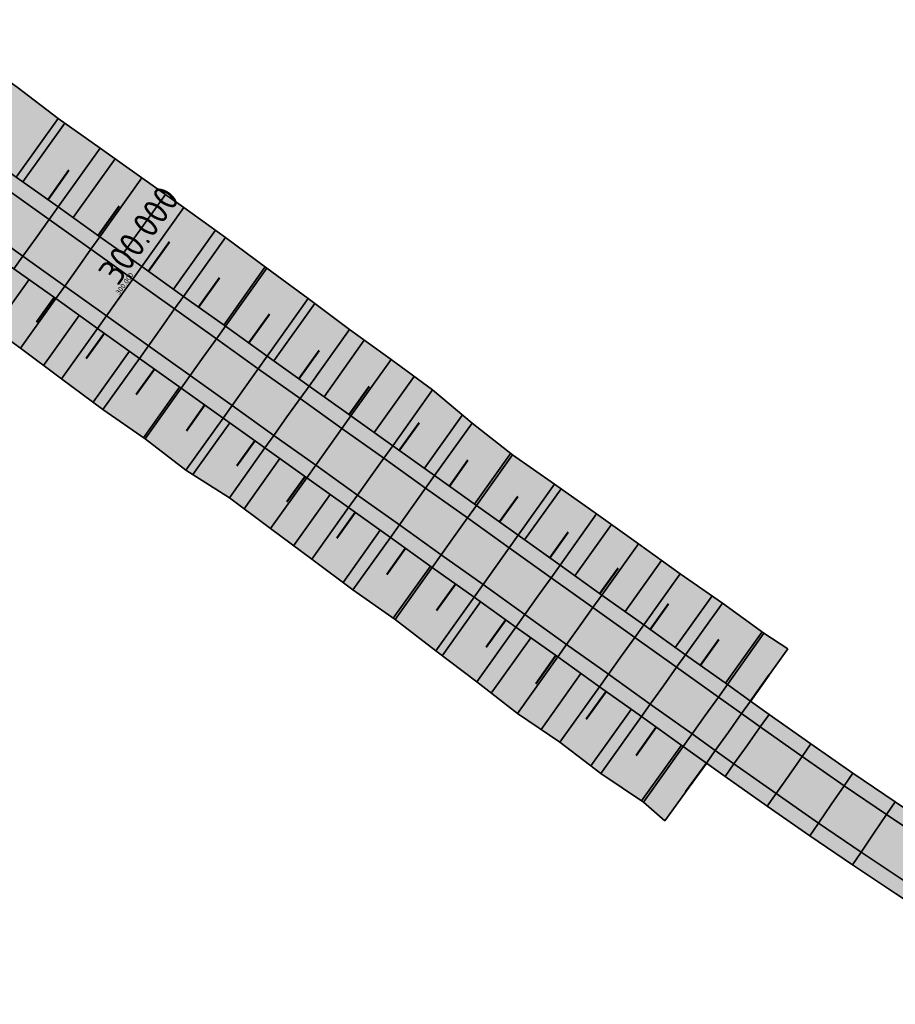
# Model space of a CAD drawing. Header units: metres. Extents: x 203098 to 203426, y 395898 to 396132.
# Tile 5 of 6: x 203289 to 203374, y 395917 to 396013. Entities that reach past the tile are written whole.
import ezdxf

# ---------------------------------------------------------------- set-up
doc = ezdxf.new("R2010")
doc.units = ezdxf.units.M
doc.layers.add('C3D-ALIGNMENT_LABELING', color=7, linetype='Continuous')
doc.layers.add('C3D-CORRIDOR', color=7, linetype='Continuous')
for name, color, linetype, lineweight in [('N-WA-GR-GRAS-V', 61, 'Continuous', 18), ('N-WA-GW-AFWERKEN_INZAAIEN-G', 60, 'Continuous', 35), ('N-WA-GW-DIJK_KRUIN_BINNEN-G', 90, 'Continuous', 35), ('N-WA-GW-DIJK_KRUIN_BUITEN-G', 90, 'Continuous', 35), ('N-WA-GW-DIJK_TEEN_BINNEN-G', 90, 'Continuous', 35), ('N-WA-GW-DIJK_TEEN_BUITEN-G', 90, 'Continuous', 35), ('N-WA-VH-VERHARDING_ASFALT-G', 252, 'Continuous', 35), ('N-WA-VH-VERHARDING_ASFALT-V', 252, 'Continuous', 18), ('N-WA-VH-VERHARDING_GRASBETONSTEEN-G', 102, 'Continuous', 35), ('N-WA-VH-VERHARDING_GRASBETONSTEEN-V', 75, 'Continuous', 18)]:
    doc.layers.add(name, color=color, linetype=linetype, lineweight=lineweight)
doc.styles.add('NLCS-ISO', font='NLCS-ISO.ttf')

msp = doc.modelspace()

# ---------------------------------------------------------------- hatches: boundary and pattern name
at = {"layer": 'N-WA-GR-GRAS-V', "linetype": 'Continuous', "lineweight": 18}
for points in [[(203359.998, 395946.702), (203357.747, 395948.309), (203353.677, 395951.214), (203349.607, 395954.118), (203345.538, 395957.023), (203341.468, 395959.928), (203337.398, 395962.833), (203333.328, 395965.737), (203329.259, 395968.642), (203325.189, 395971.547), (203321.119, 395974.452), (203317.05, 395977.356), (203312.98, 395980.261), (203308.91, 395983.166), (203304.841, 395986.071), (203300.771, 395988.976), (203296.701, 395991.88), (203292.632, 395994.785), (203288.562, 395997.69), (203284.492, 396000.595), (203280.422, 396003.499), (203276.353, 396006.404), (203275.22, 396007.212), (203279.348, 396012.995), (203280.469, 396012.171), (203284.572, 396009.312), (203288.653, 396006.424), (203292.63, 396003.39), (203296.716, 396000.508), (203300.791, 395997.61), (203304.874, 395994.725), (203308.93, 395991.8), (203312.94, 395988.812), (203316.973, 395985.856), (203320.972, 395982.852), (203325.026, 395979.926), (203329.068, 395976.982), (203332.903, 395973.747), (203336.851, 395970.672), (203340.942, 395967.798), (203345.028, 395964.915), (203349.088, 395961.998), (203353.161, 395959.098), (203357.261, 395956.235), (203361.305, 395953.295), (203363.629, 395951.789), (203359.998, 395946.702)], [(203351.677, 395935.044), (203349.584, 395936.873), (203345.434, 395939.665), (203341.453, 395942.694), (203337.32, 395945.51), (203333.369, 395948.581), (203329.367, 395951.581), (203325.41, 395954.643), (203321.322, 395957.523), (203317.309, 395960.506), (203313.29, 395963.482), (203309.294, 395966.491), (203305.067, 395969.175), (203301.095, 395972.216), (203296.983, 395975.062), (203292.974, 395978.052), (203288.968, 395981.046), (203284.905, 395983.96), (203280.664, 395986.625), (203276.604, 395989.543), (203272.516, 395992.422), (203268.535, 395995.452), (203267.395, 395996.249), (203270.921, 396001.189), (203272.054, 396000.381), (203276.123, 395997.476), (203280.193, 395994.571), (203284.263, 395991.667), (203288.333, 395988.762), (203292.402, 395985.857), (203296.472, 395982.952), (203300.542, 395980.048), (203304.611, 395977.143), (203308.681, 395974.238), (203312.751, 395971.333), (203316.82, 395968.429), (203320.89, 395965.524), (203324.96, 395962.619), (203329.029, 395959.714), (203333.099, 395956.81), (203337.169, 395953.905), (203341.238, 395951), (203345.308, 395948.095), (203349.378, 395945.191), (203353.448, 395942.286), (203355.699, 395940.679), (203351.677, 395935.044)]]:
    msp.add_hatch(color=61, dxfattribs=at).paths.add_polyline_path(points, flags=0)
at = {"layer": 'N-WA-VH-VERHARDING_ASFALT-V', "linetype": 'Continuous', "lineweight": 18}
for points in [[(203357.848, 395943.691), (203355.597, 395945.297), (203351.527, 395948.202), (203347.458, 395951.107), (203343.388, 395954.012), (203339.318, 395956.916), (203335.249, 395959.821), (203331.179, 395962.726), (203327.109, 395965.631), (203323.04, 395968.535), (203318.97, 395971.44), (203314.9, 395974.345), (203310.83, 395977.25), (203306.761, 395980.154), (203302.691, 395983.059), (203298.621, 395985.964), (203294.552, 395988.869), (203290.482, 395991.773), (203286.412, 395994.678), (203282.343, 395997.583), (203278.273, 396000.488), (203274.203, 396003.393), (203273.071, 396004.201), (203274.349, 396005.991), (203275.481, 396005.183), (203279.551, 396002.278), (203283.621, 395999.374), (203287.69, 395996.469), (203291.76, 395993.564), (203295.83, 395990.659), (203299.899, 395987.755), (203303.969, 395984.85), (203308.039, 395981.945), (203312.109, 395979.04), (203316.178, 395976.136), (203320.248, 395973.231), (203324.318, 395970.326), (203328.387, 395967.421), (203332.457, 395964.517), (203336.527, 395961.612), (203340.596, 395958.707), (203344.666, 395955.802), (203348.736, 395952.897), (203352.805, 395949.993), (203356.875, 395947.088), (203359.126, 395945.481), (203357.848, 395943.691)], [(203356.57, 395941.9), (203354.319, 395943.507), (203350.249, 395946.411), (203346.18, 395949.316), (203342.11, 395952.221), (203338.04, 395955.126), (203333.971, 395958.03), (203329.901, 395960.935), (203325.831, 395963.84), (203321.761, 395966.745), (203317.692, 395969.649), (203313.622, 395972.554), (203309.552, 395975.459), (203305.483, 395978.364), (203301.413, 395981.269), (203297.343, 395984.173), (203293.274, 395987.078), (203289.204, 395989.983), (203285.134, 395992.888), (203281.065, 395995.792), (203276.995, 395998.697), (203272.925, 396001.602), (203271.793, 396002.41), (203273.071, 396004.201), (203274.203, 396003.393), (203278.273, 396000.488), (203282.343, 395997.583), (203286.412, 395994.678), (203290.482, 395991.773), (203294.552, 395988.869), (203298.621, 395985.964), (203302.691, 395983.059), (203306.761, 395980.154), (203310.83, 395977.25), (203314.9, 395974.345), (203318.97, 395971.44), (203323.04, 395968.535), (203327.109, 395965.631), (203331.179, 395962.726), (203335.249, 395959.821), (203339.318, 395956.916), (203343.388, 395954.012), (203347.458, 395951.107), (203351.527, 395948.202), (203355.597, 395945.297), (203357.848, 395943.691), (203356.57, 395941.9)], [(203393.037, 395920.353), (203388.782, 395922.979), (203384.546, 395925.636), (203380.336, 395928.333), (203376.15, 395931.068), (203371.99, 395933.842), (203367.856, 395936.654), (203363.748, 395939.504), (203359.667, 395942.393), (203357.848, 395943.691), (203359.126, 395945.481), (203360.945, 395944.183), (203365.011, 395941.306), (203369.102, 395938.467), (203373.219, 395935.666), (203377.362, 395932.904), (203381.531, 395930.18), (203385.724, 395927.494), (203389.942, 395924.848), (203394.191, 395922.226), (203393.037, 395920.353)], [(203391.883, 395918.48), (203387.621, 395921.11), (203383.369, 395923.778), (203379.141, 395926.485), (203374.938, 395929.232), (203370.761, 395932.017), (203366.61, 395934.841), (203362.486, 395937.703), (203358.389, 395940.602), (203356.57, 395941.9), (203357.848, 395943.691), (203359.667, 395942.393), (203363.748, 395939.504), (203367.856, 395936.654), (203371.99, 395933.842), (203376.15, 395931.068), (203380.336, 395928.333), (203384.546, 395925.636), (203388.782, 395922.979), (203393.037, 395920.353), (203391.883, 395918.48)]]:
    msp.add_hatch(color=252, dxfattribs=at).paths.add_polyline_path(points, flags=0)
at = {"layer": 'N-WA-VH-VERHARDING_GRASBETONSTEEN-V', "linetype": 'Continuous', "lineweight": 18}
for points in [[(203359.126, 395945.481), (203356.875, 395947.088), (203352.805, 395949.993), (203348.736, 395952.897), (203344.666, 395955.802), (203340.596, 395958.707), (203336.527, 395961.612), (203332.457, 395964.517), (203328.387, 395967.421), (203324.318, 395970.326), (203320.248, 395973.231), (203316.178, 395976.136), (203312.109, 395979.04), (203308.039, 395981.945), (203303.969, 395984.85), (203299.899, 395987.755), (203295.83, 395990.659), (203291.76, 395993.564), (203287.69, 395996.469), (203283.621, 395999.374), (203279.551, 396002.278), (203275.481, 396005.183), (203274.349, 396005.991), (203275.22, 396007.212), (203276.353, 396006.404), (203280.422, 396003.499), (203284.492, 396000.595), (203288.562, 395997.69), (203292.632, 395994.785), (203296.701, 395991.88), (203300.771, 395988.976), (203304.841, 395986.071), (203308.91, 395983.166), (203312.98, 395980.261), (203317.05, 395977.356), (203321.119, 395974.452), (203325.189, 395971.547), (203329.259, 395968.642), (203333.328, 395965.737), (203337.398, 395962.833), (203341.468, 395959.928), (203345.538, 395957.023), (203349.607, 395954.118), (203353.677, 395951.214), (203357.747, 395948.309), (203359.998, 395946.702), (203359.126, 395945.481)], [(203355.699, 395940.679), (203353.448, 395942.286), (203349.378, 395945.191), (203345.308, 395948.095), (203341.238, 395951), (203337.169, 395953.905), (203333.099, 395956.81), (203329.029, 395959.714), (203324.96, 395962.619), (203320.89, 395965.524), (203316.82, 395968.429), (203312.751, 395971.333), (203308.681, 395974.238), (203304.611, 395977.143), (203300.542, 395980.048), (203296.472, 395982.952), (203292.402, 395985.857), (203288.333, 395988.762), (203284.263, 395991.667), (203280.193, 395994.571), (203276.123, 395997.476), (203272.054, 396000.381), (203270.921, 396001.189), (203271.793, 396002.41), (203272.925, 396001.602), (203276.995, 395998.697), (203281.065, 395995.792), (203285.134, 395992.888), (203289.204, 395989.983), (203293.274, 395987.078), (203297.343, 395984.173), (203301.413, 395981.269), (203305.483, 395978.364), (203309.552, 395975.459), (203313.622, 395972.554), (203317.692, 395969.649), (203321.761, 395966.745), (203325.831, 395963.84), (203329.901, 395960.935), (203333.971, 395958.03), (203338.04, 395955.126), (203342.11, 395952.221), (203346.18, 395949.316), (203350.249, 395946.411), (203354.319, 395943.507), (203356.57, 395941.9), (203355.699, 395940.679)], [(203394.191, 395922.226), (203389.942, 395924.848), (203385.724, 395927.494), (203381.531, 395930.18), (203377.362, 395932.904), (203373.219, 395935.666), (203369.102, 395938.467), (203365.011, 395941.306), (203360.945, 395944.183), (203359.126, 395945.481), (203359.998, 395946.702), (203361.816, 395945.404), (203365.872, 395942.534), (203369.951, 395939.704), (203374.057, 395936.911), (203378.189, 395934.156), (203382.345, 395931.439), (203386.527, 395928.761), (203390.734, 395926.122), (203394.978, 395923.503), (203394.191, 395922.226)], [(203391.096, 395917.203), (203386.83, 395919.836), (203382.566, 395922.511), (203378.326, 395925.226), (203374.112, 395927.98), (203369.923, 395930.773), (203365.761, 395933.604), (203361.625, 395936.474), (203357.517, 395939.381), (203355.699, 395940.679), (203356.57, 395941.9), (203358.389, 395940.602), (203362.486, 395937.703), (203366.61, 395934.841), (203370.761, 395932.017), (203374.938, 395929.232), (203379.141, 395926.485), (203383.369, 395923.778), (203387.621, 395921.11), (203391.883, 395918.48), (203391.096, 395917.203)]]:
    msp.add_hatch(color=75, dxfattribs=at).paths.add_polyline_path(points, flags=0)

# ---------------------------------------------------------------- linework, layer by layer
at = {"layer": 'C3D-ALIGNMENT_LABELING', "color": 7, "linetype": 'Continuous', "lineweight": -3}
msp.add_line((203298.767, 395986.167), (203298.476, 395985.76), dxfattribs=at)
at = {"layer": 'C3D-CORRIDOR', "color": 7, "linetype": 'Continuous', "lineweight": 35}
for p, q in [((203289.208, 395997.229, 15.7), (203293.279, 396002.932, 13.365)), ((203294.091, 395993.743, 15.7), (203298.178, 395999.468, 13.356)), ((203298.975, 395990.257, 15.7), (203303.072, 395995.998, 13.349)), ((203303.858, 395986.772, 15.7), (203307.951, 395992.506, 13.352)), ((203308.741, 395983.287, 15.7), (203312.773, 395988.936, 13.387)), ((203289.806, 395987.71, 15.7), (203286.376, 395982.905, 13.732)), ((203313.624, 395979.801, 15.7), (203317.606, 395985.38, 13.416)), ((203294.689, 395984.225, 15.7), (203291.219, 395979.364, 13.71)), ((203318.507, 395976.316, 15.7), (203322.424, 395981.804, 13.453)), ((203299.572, 395980.74, 15.7), (203296.028, 395975.775, 13.667)), ((203323.39, 395972.831, 15.7), (203327.282, 395978.283, 13.467)), ((203304.455, 395977.255, 15.7), (203300.937, 395972.326, 13.682)), ((203328.264, 395969.352, 15.7), (203331.965, 395974.538, 13.576)), ((203309.335, 395973.771, 15.7), (203305.746, 395968.743, 13.641)), ((203314.213, 395970.29, 15.7), (203310.73, 395965.41, 13.702)), ((203333.141, 395965.871, 15.7), (203336.668, 395970.814, 13.676)), ((203319.095, 395966.805, 15.7), (203315.536, 395961.818, 13.658)), ((203338.024, 395962.386, 15.7), (203341.57, 395967.354, 13.665)), ((203342.908, 395958.9, 15.7), (203346.464, 395963.883, 13.659)), ((203323.978, 395963.32, 15.7), (203320.354, 395958.242, 13.621)), ((203328.862, 395959.834, 15.7), (203325.241, 395954.762, 13.623)), ((203347.791, 395955.415, 15.7), (203351.344, 395960.392, 13.662)), ((203352.675, 395951.929, 15.7), (203356.251, 395956.94, 13.648)), ((203333.742, 395956.351, 15.7), (203330, 395951.107, 13.553)), ((203357.558, 395948.443, 15.702), (203361.118, 395953.431, 13.66)), ((203338.623, 395952.866, 15.7), (203334.781, 395947.483, 13.496)), ((203343.504, 395949.383, 15.7), (203339.621, 395943.942, 13.472)), ((203348.386, 395945.898, 15.7), (203344.464, 395940.403, 13.449)), ((203353.268, 395942.414, 15.702), (203349.401, 395936.996, 13.483))]:
    msp.add_line(p, q, dxfattribs=at)
at = {"layer": 'C3D-CORRIDOR', "color": 7, "linetype": 'Continuous', "lineweight": 50}
for p, q in [((203291.649, 395995.486, 15.7), (203293.69, 395998.345, 14.53)), ((203296.533, 395992, 15.7), (203298.578, 395994.865, 14.527)), ((203301.417, 395988.515, 15.7), (203303.467, 395991.388, 14.524)), ((203306.3, 395985.029, 15.7), (203308.334, 395987.879, 14.533)), ((203292.248, 395985.967, 15.7), (203290.531, 395983.562, 14.715)), ((203311.183, 395981.544, 15.7), (203313.187, 395984.353, 14.55)), ((203297.13, 395982.482, 15.7), (203295.377, 395980.026, 14.694)), ((203316.065, 395978.059, 15.7), (203318.035, 395980.819, 14.57)), ((203302.013, 395978.997, 15.7), (203300.241, 395976.515, 14.684)), ((203320.949, 395974.574, 15.7), (203322.903, 395977.311, 14.579)), ((203306.895, 395975.513, 15.7), (203305.109, 395973.011, 14.676)), ((203325.83, 395971.09, 15.7), (203327.751, 395973.781, 14.598)), ((203311.773, 395972.031, 15.7), (203310.026, 395969.583, 14.698)), ((203330.701, 395967.613, 15.7), (203332.501, 395970.135, 14.667)), ((203316.654, 395968.547, 15.7), (203314.89, 395966.076, 14.688)), ((203335.582, 395964.129, 15.7), (203337.349, 395966.604, 14.686)), ((203321.537, 395965.062, 15.7), (203319.742, 395962.547, 14.67)), ((203340.466, 395960.643, 15.7), (203342.244, 395963.134, 14.68)), ((203326.42, 395961.577, 15.7), (203324.604, 395959.033, 14.658)), ((203345.349, 395957.157, 15.7), (203347.125, 395959.645, 14.681)), ((203331.302, 395958.092, 15.7), (203329.461, 395955.513, 14.644)), ((203350.233, 395953.672, 15.7), (203352.012, 395956.165, 14.679)), ((203336.183, 395954.608, 15.7), (203334.292, 395951.958, 14.615)), ((203355.116, 395950.186, 15.701), (203356.904, 395952.69, 14.675)), ((203341.063, 395951.125, 15.7), (203339.106, 395948.384, 14.577)), ((203359.998, 395946.702, 15.746), (203361.813, 395949.246, 14.704)), ((203345.945, 395947.64, 15.7), (203344.011, 395944.93, 14.59)), ((203350.827, 395944.156, 15.701), (203348.869, 395941.413, 14.578)), ((203355.699, 395940.679, 15.746), (203353.688, 395937.862, 14.592))]:
    msp.add_line(p, q, dxfattribs=at)
at = {"layer": 'N-WA-GW-AFWERKEN_INZAAIEN-G', "color": 60, "linetype": 'Continuous', "lineweight": 35}
for p, q in [((203288.562, 395997.69, 15.7), (203292.63, 396003.39, 13.366)), ((203292.632, 395994.785, 15.7), (203296.716, 396000.508, 13.357)), ((203296.701, 395991.88, 15.7), (203300.791, 395997.61, 13.354)), ((203300.771, 395988.976, 15.7), (203304.874, 395994.725, 13.346)), ((203304.841, 395986.071, 15.7), (203308.93, 395991.8, 13.354)), ((203308.91, 395983.166, 15.7), (203312.94, 395988.812, 13.388)), ((203292.402, 395985.857, 15.7), (203288.968, 395981.046, 13.73)), ((203312.98, 395980.261, 15.7), (203316.973, 395985.856, 13.409)), ((203296.472, 395982.952, 15.7), (203292.974, 395978.052, 13.694)), ((203317.05, 395977.356, 15.7), (203320.972, 395982.852, 13.45)), ((203300.542, 395980.048, 15.7), (203296.983, 395975.062, 13.659)), ((203321.119, 395974.452, 15.7), (203325.026, 395979.926, 13.458)), ((203304.611, 395977.143, 15.7), (203301.095, 395972.216, 13.683)), ((203325.189, 395971.547, 15.7), (203329.068, 395976.982, 13.474)), ((203308.681, 395974.238, 15.7), (203305.067, 395969.175, 13.627)), ((203329.259, 395968.642, 15.7), (203332.903, 395973.747, 13.609)), ((203312.751, 395971.333, 15.7), (203309.294, 395966.491, 13.717)), ((203333.328, 395965.737, 15.7), (203336.851, 395970.672, 13.679)), ((203316.82, 395968.429, 15.7), (203313.29, 395963.482, 13.674)), ((203337.398, 395962.833, 15.7), (203340.942, 395967.798, 13.667)), ((203320.89, 395965.524, 15.7), (203317.309, 395960.506, 13.645)), ((203341.468, 395959.928, 15.7), (203345.028, 395964.915, 13.658)), ((203324.96, 395962.619, 15.7), (203321.322, 395957.523, 13.613)), ((203345.538, 395957.023, 15.7), (203349.088, 395961.998, 13.663)), ((203329.029, 395959.714, 15.7), (203325.41, 395954.643, 13.623)), ((203349.607, 395954.118, 15.7), (203353.161, 395959.098, 13.661)), ((203333.099, 395956.81, 15.7), (203329.367, 395951.581, 13.559)), ((203353.677, 395951.214, 15.7), (203357.261, 395956.235, 13.644)), ((203337.169, 395953.905, 15.7), (203333.369, 395948.581, 13.52)), ((203357.747, 395948.309, 15.702), (203361.305, 395953.295, 13.66)), ((203359.998, 395946.702, 15.746), (203363.629, 395951.789, 13.663)), ((203341.238, 395951, 15.7), (203337.32, 395945.51, 13.452)), ((203345.308, 395948.095, 15.7), (203341.453, 395942.694, 13.488)), ((203349.378, 395945.191, 15.7), (203345.434, 395939.665, 13.437)), ((203353.448, 395942.286, 15.702), (203349.584, 395936.873, 13.485)), ((203355.699, 395940.679, 15.746), (203351.677, 395935.044, 13.439))]:
    msp.add_line(p, q, dxfattribs=at)
at = {"layer": 'N-WA-GW-DIJK_KRUIN_BINNEN-G', "color": 90, "linetype": 'Continuous', "lineweight": 35}
for points in [[(203359.998, 395946.702, 15.746), (203357.747, 395948.309, 15.702), (203353.677, 395951.214, 15.7), (203349.607, 395954.118, 15.7), (203345.538, 395957.023, 15.7), (203341.468, 395959.928, 15.7), (203337.398, 395962.833, 15.7), (203333.328, 395965.737, 15.7), (203329.259, 395968.642, 15.7), (203325.189, 395971.547, 15.7), (203321.119, 395974.452, 15.7), (203317.05, 395977.356, 15.7), (203312.98, 395980.261, 15.7), (203308.91, 395983.166, 15.7), (203304.841, 395986.071, 15.7), (203300.771, 395988.976, 15.7), (203296.701, 395991.88, 15.7), (203292.632, 395994.785, 15.7), (203288.562, 395997.69, 15.7), (203284.492, 396000.595, 15.7), (203280.422, 396003.499, 15.7), (203276.353, 396006.404, 15.701), (203275.22, 396007.212, 15.701)], [(203359.126, 395945.481, 15.746), (203356.875, 395947.088, 15.702), (203352.805, 395949.993, 15.7), (203348.736, 395952.897, 15.7), (203344.666, 395955.802, 15.7), (203340.596, 395958.707, 15.7), (203336.527, 395961.612, 15.7), (203332.457, 395964.517, 15.7), (203328.387, 395967.421, 15.7), (203324.318, 395970.326, 15.7), (203320.248, 395973.231, 15.7), (203316.178, 395976.136, 15.7), (203312.109, 395979.04, 15.7), (203308.039, 395981.945, 15.7), (203303.969, 395984.85, 15.7), (203299.899, 395987.755, 15.7), (203295.83, 395990.659, 15.7), (203291.76, 395993.564, 15.7), (203287.69, 395996.469, 15.7), (203283.621, 395999.374, 15.7), (203279.551, 396002.278, 15.7), (203275.481, 396005.183, 15.701), (203274.349, 396005.991, 15.701)], [(203394.978, 395923.503, 15.764), (203390.734, 395926.122, 15.964), (203386.527, 395928.761, 16.164), (203382.345, 395931.439, 16.34), (203378.189, 395934.156, 16.393), (203374.057, 395936.911, 16.37), (203369.951, 395939.704, 16.223), (203365.872, 395942.534, 16.023), (203361.816, 395945.404, 15.823), (203359.998, 395946.702, 15.746)], [(203394.191, 395922.226, 15.764), (203389.942, 395924.848, 15.964), (203385.724, 395927.494, 16.164), (203381.531, 395930.18, 16.34), (203377.362, 395932.904, 16.393), (203373.219, 395935.666, 16.37), (203369.102, 395938.467, 16.223), (203365.011, 395941.306, 16.023), (203360.945, 395944.183, 15.823), (203359.126, 395945.481, 15.746)]]:
    msp.add_polyline3d(points, dxfattribs=at)
at = {"layer": 'N-WA-GW-DIJK_KRUIN_BUITEN-G', "color": 90, "linetype": 'Continuous', "lineweight": 35}
for points in [[(203356.57, 395941.9, 15.746), (203354.319, 395943.507, 15.702), (203350.249, 395946.411, 15.7), (203346.18, 395949.316, 15.7), (203342.11, 395952.221, 15.7), (203338.04, 395955.126, 15.7), (203333.971, 395958.03, 15.7), (203329.901, 395960.935, 15.7), (203325.831, 395963.84, 15.7), (203321.761, 395966.745, 15.7), (203317.692, 395969.649, 15.7), (203313.622, 395972.554, 15.7), (203309.552, 395975.459, 15.7), (203305.483, 395978.364, 15.7), (203301.413, 395981.269, 15.7), (203297.343, 395984.173, 15.7), (203293.274, 395987.078, 15.7), (203289.204, 395989.983, 15.7), (203285.134, 395992.888, 15.7), (203281.065, 395995.792, 15.7), (203276.995, 395998.697, 15.7), (203272.925, 396001.602, 15.701), (203271.793, 396002.41, 15.701)], [(203355.699, 395940.679, 15.746), (203353.448, 395942.286, 15.702), (203349.378, 395945.191, 15.7), (203345.308, 395948.095, 15.7), (203341.238, 395951, 15.7), (203337.169, 395953.905, 15.7), (203333.099, 395956.81, 15.7), (203329.029, 395959.714, 15.7), (203324.96, 395962.619, 15.7), (203320.89, 395965.524, 15.7), (203316.82, 395968.429, 15.7), (203312.751, 395971.333, 15.7), (203308.681, 395974.238, 15.7), (203304.611, 395977.143, 15.7), (203300.542, 395980.048, 15.7), (203296.472, 395982.952, 15.7), (203292.402, 395985.857, 15.7), (203288.333, 395988.762, 15.7), (203284.263, 395991.667, 15.7), (203280.193, 395994.571, 15.7), (203276.123, 395997.476, 15.7), (203272.054, 396000.381, 15.701), (203270.921, 396001.189, 15.701)], [(203391.883, 395918.48, 15.764), (203387.621, 395921.11, 15.964), (203383.369, 395923.778, 16.164), (203379.141, 395926.485, 16.34), (203374.938, 395929.232, 16.393), (203370.761, 395932.017, 16.37), (203366.61, 395934.841, 16.223), (203362.486, 395937.703, 16.023), (203358.389, 395940.602, 15.823), (203356.57, 395941.9, 15.746)], [(203391.096, 395917.203, 15.764), (203386.83, 395919.836, 15.964), (203382.566, 395922.511, 16.164), (203378.326, 395925.226, 16.34), (203374.112, 395927.98, 16.393), (203369.923, 395930.773, 16.37), (203365.761, 395933.604, 16.223), (203361.625, 395936.474, 16.023), (203357.517, 395939.381, 15.823), (203355.699, 395940.679, 15.746)]]:
    msp.add_polyline3d(points, dxfattribs=at)
at = {"layer": 'N-WA-GW-DIJK_TEEN_BINNEN-G', "color": 90, "linetype": 'Continuous', "lineweight": 35}
msp.add_polyline3d([(203363.629, 395951.789, 13.663), (203361.305, 395953.295, 13.66), (203357.261, 395956.235, 13.644), (203353.161, 395959.098, 13.661), (203349.088, 395961.998, 13.663), (203345.028, 395964.915, 13.658), (203340.942, 395967.798, 13.667), (203336.851, 395970.672, 13.679), (203332.903, 395973.747, 13.609), (203329.068, 395976.982, 13.474), (203325.026, 395979.926, 13.458), (203320.972, 395982.852, 13.45), (203316.973, 395985.856, 13.409), (203312.94, 395988.812, 13.388), (203308.93, 395991.8, 13.354), (203304.874, 395994.725, 13.346), (203300.791, 395997.61, 13.354), (203296.716, 396000.508, 13.357), (203292.63, 396003.39, 13.366), (203288.653, 396006.424, 13.313), (203284.572, 396009.312, 13.32), (203280.469, 396012.171, 13.339), (203279.348, 396012.995, 13.332)], dxfattribs=at)
at = {"layer": 'N-WA-GW-DIJK_TEEN_BUITEN-G', "color": 90, "linetype": 'Continuous', "lineweight": 35}
msp.add_polyline3d([(203351.677, 395935.044, 13.439), (203349.584, 395936.873, 13.485), (203345.434, 395939.665, 13.437), (203341.453, 395942.694, 13.488), (203337.32, 395945.51, 13.452), (203333.369, 395948.581, 13.52), (203329.367, 395951.581, 13.559), (203325.41, 395954.643, 13.623), (203321.322, 395957.523, 13.613), (203317.309, 395960.506, 13.645), (203313.29, 395963.482, 13.674), (203309.294, 395966.491, 13.717), (203305.067, 395969.175, 13.627), (203301.095, 395972.216, 13.683), (203296.983, 395975.062, 13.659), (203292.974, 395978.052, 13.694), (203288.968, 395981.046, 13.73), (203284.905, 395983.96, 13.734), (203280.664, 395986.625, 13.636), (203276.604, 395989.543, 13.641), (203272.516, 395992.422, 13.631), (203268.535, 395995.452, 13.682), (203267.395, 395996.249, 13.677)], dxfattribs=at)
at = {"layer": 'N-WA-VH-VERHARDING_ASFALT-G', "color": 252, "linetype": 'Continuous', "lineweight": 35}
for p, q in [((203290.482, 395991.773, 15.7), (203291.76, 395993.564, 15.7)), ((203290.482, 395991.773, 15.7), (203289.204, 395989.983, 15.7)), ((203294.552, 395988.869, 15.7), (203295.83, 395990.659, 15.7)), ((203294.552, 395988.869, 15.7), (203293.274, 395987.078, 15.7)), ((203298.621, 395985.964, 15.7), (203299.899, 395987.755, 15.7)), ((203298.621, 395985.964, 15.7), (203297.343, 395984.173, 15.7)), ((203302.691, 395983.059, 15.7), (203303.969, 395984.85, 15.7)), ((203302.691, 395983.059, 15.7), (203301.413, 395981.269, 15.7)), ((203306.761, 395980.154, 15.7), (203308.039, 395981.945, 15.7)), ((203306.761, 395980.154, 15.7), (203305.483, 395978.364, 15.7)), ((203310.83, 395977.25, 15.7), (203312.109, 395979.04, 15.7)), ((203310.83, 395977.25, 15.7), (203309.552, 395975.459, 15.7)), ((203314.9, 395974.345, 15.7), (203316.178, 395976.136, 15.7)), ((203314.9, 395974.345, 15.7), (203313.622, 395972.554, 15.7)), ((203318.97, 395971.44, 15.7), (203320.248, 395973.231, 15.7)), ((203318.97, 395971.44, 15.7), (203317.692, 395969.649, 15.7)), ((203323.04, 395968.535, 15.7), (203324.318, 395970.326, 15.7)), ((203323.04, 395968.535, 15.7), (203321.761, 395966.745, 15.7)), ((203327.109, 395965.631, 15.7), (203328.387, 395967.421, 15.7)), ((203327.109, 395965.631, 15.7), (203325.831, 395963.84, 15.7)), ((203331.179, 395962.726, 15.7), (203332.457, 395964.517, 15.7)), ((203331.179, 395962.726, 15.7), (203329.901, 395960.935, 15.7)), ((203335.249, 395959.821, 15.7), (203336.527, 395961.612, 15.7)), ((203335.249, 395959.821, 15.7), (203333.971, 395958.03, 15.7)), ((203339.318, 395956.916, 15.7), (203340.596, 395958.707, 15.7)), ((203339.318, 395956.916, 15.7), (203338.04, 395955.126, 15.7)), ((203343.388, 395954.012, 15.7), (203344.666, 395955.802, 15.7)), ((203343.388, 395954.012, 15.7), (203342.11, 395952.221, 15.7)), ((203347.458, 395951.107, 15.7), (203348.736, 395952.897, 15.7)), ((203347.458, 395951.107, 15.7), (203346.18, 395949.316, 15.7)), ((203351.527, 395948.202, 15.7), (203352.805, 395949.993, 15.7)), ((203351.527, 395948.202, 15.7), (203350.249, 395946.411, 15.7)), ((203355.597, 395945.297, 15.702), (203356.875, 395947.088, 15.702)), ((203357.848, 395943.691, 15.746), (203359.126, 395945.481, 15.746)), ((203355.597, 395945.297, 15.702), (203354.319, 395943.507, 15.702)), ((203356.57, 395941.9, 15.746), (203357.848, 395943.691, 15.746)), ((203359.667, 395942.393, 15.823), (203360.945, 395944.183, 15.823)), ((203359.667, 395942.393, 15.823), (203358.389, 395940.602, 15.823)), ((203363.748, 395939.504, 16.023), (203365.011, 395941.306, 16.023)), ((203363.748, 395939.504, 16.023), (203362.486, 395937.703, 16.023)), ((203367.856, 395936.654, 16.223), (203369.102, 395938.467, 16.223)), ((203367.856, 395936.654, 16.223), (203366.61, 395934.841, 16.223)), ((203371.99, 395933.842, 16.37), (203373.219, 395935.666, 16.37)), ((203371.99, 395933.842, 16.37), (203370.761, 395932.017, 16.37))]:
    msp.add_line(p, q, dxfattribs=at)
at = {"layer": 'N-WA-VH-VERHARDING_GRASBETONSTEEN-G', "color": 102, "linetype": 'Continuous', "lineweight": 35}
for p, q in [((203291.76, 395993.564, 15.7), (203292.632, 395994.785, 15.7)), ((203295.83, 395990.659, 15.7), (203296.701, 395991.88, 15.7)), ((203289.204, 395989.983, 15.7), (203288.333, 395988.762, 15.7)), ((203299.899, 395987.755, 15.7), (203300.771, 395988.976, 15.7)), ((203293.274, 395987.078, 15.7), (203292.402, 395985.857, 15.7)), ((203303.969, 395984.85, 15.7), (203304.841, 395986.071, 15.7)), ((203297.343, 395984.173, 15.7), (203296.472, 395982.952, 15.7)), ((203308.039, 395981.945, 15.7), (203308.91, 395983.166, 15.7)), ((203301.413, 395981.269, 15.7), (203300.542, 395980.048, 15.7)), ((203312.109, 395979.04, 15.7), (203312.98, 395980.261, 15.7)), ((203305.483, 395978.364, 15.7), (203304.611, 395977.143, 15.7)), ((203316.178, 395976.136, 15.7), (203317.05, 395977.356, 15.7)), ((203309.552, 395975.459, 15.7), (203308.681, 395974.238, 15.7)), ((203320.248, 395973.231, 15.7), (203321.119, 395974.452, 15.7)), ((203313.622, 395972.554, 15.7), (203312.751, 395971.333, 15.7)), ((203324.318, 395970.326, 15.7), (203325.189, 395971.547, 15.7)), ((203317.692, 395969.649, 15.7), (203316.82, 395968.429, 15.7)), ((203328.387, 395967.421, 15.7), (203329.259, 395968.642, 15.7)), ((203321.761, 395966.745, 15.7), (203320.89, 395965.524, 15.7)), ((203332.457, 395964.517, 15.7), (203333.328, 395965.737, 15.7)), ((203325.831, 395963.84, 15.7), (203324.96, 395962.619, 15.7)), ((203336.527, 395961.612, 15.7), (203337.398, 395962.833, 15.7)), ((203329.901, 395960.935, 15.7), (203329.029, 395959.714, 15.7)), ((203340.596, 395958.707, 15.7), (203341.468, 395959.928, 15.7)), ((203333.971, 395958.03, 15.7), (203333.099, 395956.81, 15.7)), ((203344.666, 395955.802, 15.7), (203345.538, 395957.023, 15.7)), ((203338.04, 395955.126, 15.7), (203337.169, 395953.905, 15.7)), ((203348.736, 395952.897, 15.7), (203349.607, 395954.118, 15.7)), ((203342.11, 395952.221, 15.7), (203341.238, 395951, 15.7)), ((203352.805, 395949.993, 15.7), (203353.677, 395951.214, 15.7)), ((203346.18, 395949.316, 15.7), (203345.308, 395948.095, 15.7)), ((203356.875, 395947.088, 15.702), (203357.747, 395948.309, 15.702)), ((203350.249, 395946.411, 15.7), (203349.378, 395945.191, 15.7)), ((203359.126, 395945.481, 15.746), (203359.998, 395946.702, 15.746)), ((203360.945, 395944.183, 15.823), (203361.816, 395945.404, 15.823)), ((203354.319, 395943.507, 15.702), (203353.448, 395942.286, 15.702)), ((203365.011, 395941.306, 16.023), (203365.872, 395942.534, 16.023)), ((203355.699, 395940.679, 15.746), (203356.57, 395941.9, 15.746)), ((203358.389, 395940.602, 15.823), (203357.517, 395939.381, 15.823)), ((203369.102, 395938.467, 16.223), (203369.951, 395939.704, 16.223)), ((203362.486, 395937.703, 16.023), (203361.625, 395936.474, 16.023)), ((203373.219, 395935.666, 16.37), (203374.057, 395936.911, 16.37)), ((203366.61, 395934.841, 16.223), (203365.761, 395933.604, 16.223)), ((203370.761, 395932.017, 16.37), (203369.923, 395930.773, 16.37))]:
    msp.add_line(p, q, dxfattribs=at)

# ---------------------------------------------------------------- texts
at = {"layer": 'C3D-ALIGNMENT_LABELING', "insert": (203298.447, 395987.01), "char_height": 2.5, "attachment_point": 7, "rotation": 54.48248, "style": 'NLCS-ISO'}
msp.add_mtext('300.000', dxfattribs=at)
at = {"layer": 'C3D-ALIGNMENT_LABELING', "color": 7, "linetype": 'Continuous', "lineweight": -3, "insert": (203298.586, 395986.173), "char_height": 0.5, "attachment_point": 7, "rotation": 54.48248, "style": 'NLCS-ISO'}
msp.add_mtext('300.000', dxfattribs=at)

doc.saveas('drawing.dxf')
